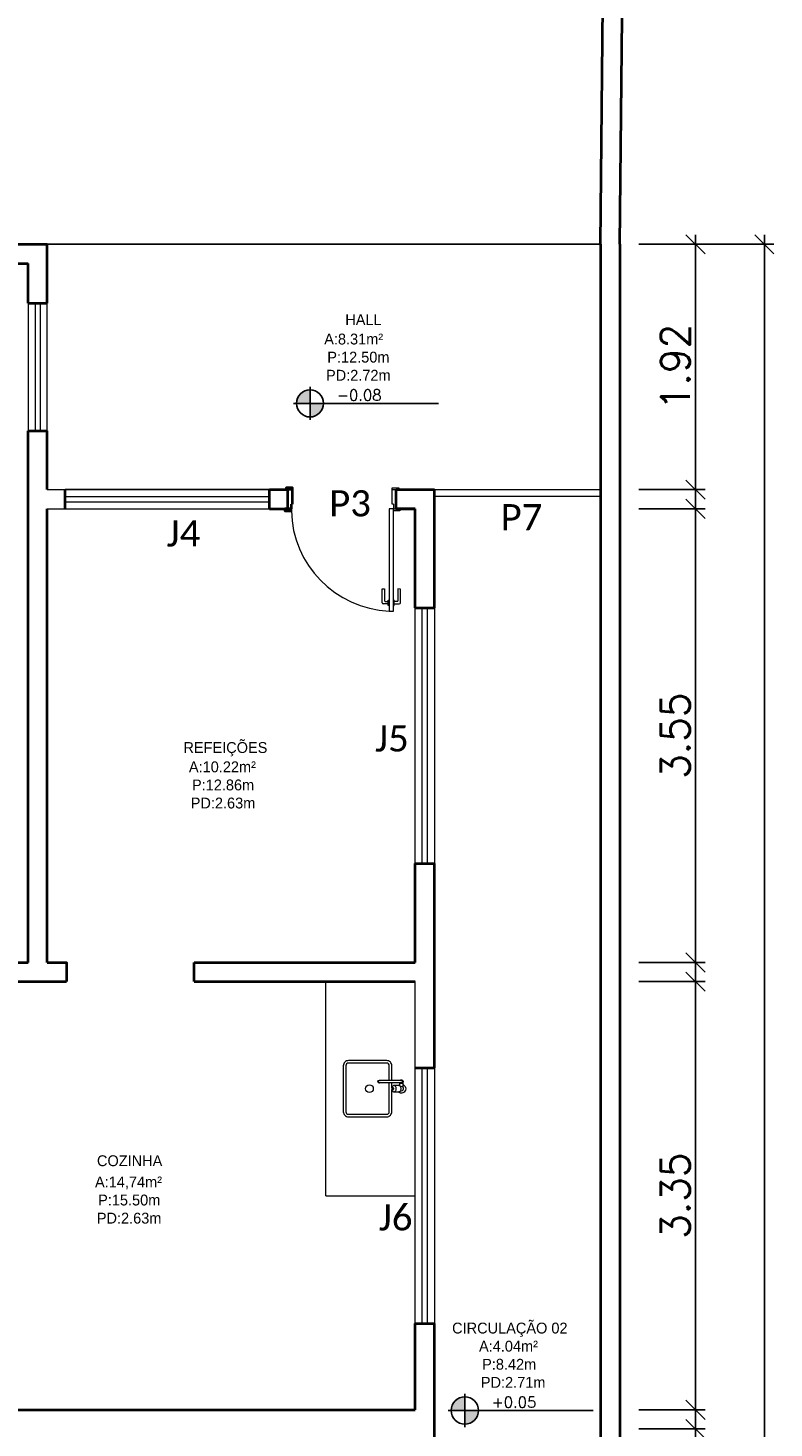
# Model space of a CAD drawing. Header units: millimetres. Extents: x 26 to 1362, y 24 to 358.
# Tile 89 of 256: x 529.75 to 535.59, y 223.64 to 234.6. Entities that reach past the tile are written whole.
import ezdxf

# ---------------------------------------------------------------- set-up
doc = ezdxf.new("R2010")
doc.units = ezdxf.units.MM
doc.linetypes.add('CONTINU', pattern=[0])
doc.linetypes.add('HIDDEN2', pattern=[4.7625, 3.175, -1.5875])
doc.layers.add('ARQ-PISO', color=8, linetype='Continuous')
doc.layers.add('PDF4_Text', color=7, linetype='Continuous')
for name, color, linetype, lineweight in [('MB_ALVENARIA', 7, 'Continuous', 40), ('MB_COTA', 7, 'Continuous', 13), ('MB_ESQUADRIA', 7, 'Continuous', 5), ('MB_MOBILIÁRIO', 8, 'Continuous', 13), ('MB_TEXTO_0', 7, 'Continuous', 13)]:
    doc.layers.add(name, color=color, linetype=linetype, lineweight=lineweight)
doc.styles.add('AVANT', font='txt')
doc.styles.add('PDF Calibri', font='calibri.ttf')
doc.styles.add('ROMANS', font='romans.shx')
doc.dimstyles.new('LOHAINA 1-150', dxfattribs={"dimscale": 1.5, "dimtxt": 0.15, "dimasz": 0.1, "dimexe": 0.05, "dimexo": 0.1, "dimgap": 0.03, "dimtad": 1, "dimzin": 5, "dimdsep": 46, "dimtxsty": 'ROMANS', "dimblk": 'OBLIQUE', "dimcen": 0, "dimdle": 0.05, "dimclrd": 256, "dimclre": 256, "dimadec": 0, "dimazin": 0, "dimtfac": 1, "dimtofl": 0, "dimtmove": 2, "dimatfit": 3, "dimfxl": 0.04, "dimtolj": 1, "dimtzin": 1, "dimarcsym": 0})

# ---------------------------------------------------------------- blocks, each defined once
blk = doc.blocks.new('_Oblique')
at = {"color": 0, "linetype": 'ByBlock', "lineweight": -2}
blk.add_line((-0.5, -0.5), (0.5, 0.5), dxfattribs=at)
blk = doc.blocks.new('*D110')
at = {"layer": 'DEFPOINTS', "color": 0, "transparency": 16777216}
for p in [(534.382, 232.905), (535.514, 232.905), (534.382, 211.015)]:
    blk.add_point(p, dxfattribs=at)
at = {"layer": 'MB_COTA', "lineweight": -2, "transparency": 16777216}
for p, q in [((534.532, 232.905), (535.589, 232.905)), ((535.514, 210.94), (535.514, 232.98)), ((534.532, 211.015), (535.589, 211.015))]:
    blk.add_line(p, q, dxfattribs=at)
at = {"layer": 'MB_COTA', "lineweight": -2, "transparency": 16777216, "xscale": 0.15, "yscale": 0.15, "zscale": 0.15}
for p, rotation in [((535.514, 232.905), 90), ((535.514, 211.015), 270)]:
    blk.add_blockref('_Oblique', p, dxfattribs=dict(at, rotation=rotation))
at = {"layer": 'MB_COTA', "color": 0, "transparency": 16777216, "insert": (535.357, 221.96), "char_height": 0.225, "attachment_point": 5, "rotation": 90, "style": 'ROMANS'}
blk.add_mtext('\\A1;21.89', dxfattribs=at)
blk = doc.blocks.new('*D111')
at = {"layer": 'DEFPOINTS', "color": 0, "transparency": 16777216}
for p in [(534.382, 223.635), (534.975, 223.635), (534.382, 222.435)]:
    blk.add_point(p, dxfattribs=at)
at = {"layer": 'MB_COTA', "lineweight": -2, "transparency": 16777216}
for p, q in [((534.975, 222.36), (534.975, 223.71)), ((534.532, 223.635), (535.05, 223.635)), ((534.532, 222.435), (535.05, 222.435))]:
    blk.add_line(p, q, dxfattribs=at)
at = {"layer": 'MB_COTA', "lineweight": -2, "transparency": 16777216, "xscale": 0.15, "yscale": 0.15, "zscale": 0.15}
for p, rotation in [((534.975, 223.635), 90), ((534.975, 222.435), 270)]:
    blk.add_blockref('_Oblique', p, dxfattribs=dict(at, rotation=rotation))
at = {"layer": 'MB_COTA', "color": 0, "transparency": 16777216, "insert": (534.817, 223.035), "char_height": 0.225, "attachment_point": 5, "rotation": 90, "style": 'ROMANS'}
blk.add_mtext('\\A1;1.20', dxfattribs=at)
blk = doc.blocks.new('*D112')
at = {"layer": 'DEFPOINTS', "color": 0, "transparency": 16777216}
for p in [(534.382, 227.135), (534.975, 227.135), (534.382, 223.785)]:
    blk.add_point(p, dxfattribs=at)
at = {"layer": 'MB_COTA', "lineweight": -2, "transparency": 16777216}
for p, q in [((534.975, 223.71), (534.975, 227.21)), ((534.532, 227.135), (535.05, 227.135)), ((534.532, 223.785), (535.05, 223.785))]:
    blk.add_line(p, q, dxfattribs=at)
at = {"layer": 'MB_COTA', "lineweight": -2, "transparency": 16777216, "xscale": 0.15, "yscale": 0.15, "zscale": 0.15}
for p, rotation in [((534.975, 227.135), 90), ((534.975, 223.785), 270)]:
    blk.add_blockref('_Oblique', p, dxfattribs=dict(at, rotation=rotation))
at = {"layer": 'MB_COTA', "color": 0, "transparency": 16777216, "insert": (534.817, 225.46), "char_height": 0.225, "attachment_point": 5, "rotation": 90, "style": 'ROMANS'}
blk.add_mtext('\\A1;3.35', dxfattribs=at)
blk = doc.blocks.new('*D113')
at = {"layer": 'DEFPOINTS', "color": 0, "transparency": 16777216}
for p in [(534.382, 230.835), (534.975, 230.835), (534.382, 227.285)]:
    blk.add_point(p, dxfattribs=at)
at = {"layer": 'MB_COTA', "lineweight": -2, "transparency": 16777216}
for p, q in [((534.532, 230.835), (535.05, 230.835)), ((534.975, 227.21), (534.975, 230.91)), ((534.532, 227.285), (535.05, 227.285))]:
    blk.add_line(p, q, dxfattribs=at)
at = {"layer": 'MB_COTA', "lineweight": -2, "transparency": 16777216, "xscale": 0.15, "yscale": 0.15, "zscale": 0.15}
for p, rotation in [((534.975, 230.835), 90), ((534.975, 227.285), 270)]:
    blk.add_blockref('_Oblique', p, dxfattribs=dict(at, rotation=rotation))
at = {"layer": 'MB_COTA', "color": 0, "transparency": 16777216, "insert": (534.817, 229.06), "char_height": 0.225, "attachment_point": 5, "rotation": 90, "style": 'ROMANS'}
blk.add_mtext('\\A1;3.55', dxfattribs=at)
blk = doc.blocks.new('*D117')
at = {"layer": 'DEFPOINTS', "color": 0, "transparency": 16777216}
for p in [(534.382, 232.905), (534.975, 232.905), (534.382, 230.985)]:
    blk.add_point(p, dxfattribs=at)
at = {"layer": 'MB_COTA', "lineweight": -2, "transparency": 16777216}
for p, q in [((534.532, 232.905), (535.05, 232.905)), ((534.975, 230.91), (534.975, 232.98)), ((534.532, 230.985), (535.05, 230.985))]:
    blk.add_line(p, q, dxfattribs=at)
at = {"layer": 'MB_COTA', "lineweight": -2, "transparency": 16777216, "xscale": 0.15, "yscale": 0.15, "zscale": 0.15}
for p, rotation in [((534.975, 232.905), 90), ((534.975, 230.985), 270)]:
    blk.add_blockref('_Oblique', p, dxfattribs=dict(at, rotation=rotation))
at = {"layer": 'MB_COTA', "color": 0, "transparency": 16777216, "insert": (534.817, 231.945), "char_height": 0.225, "attachment_point": 5, "rotation": 90, "style": 'ROMANS'}
blk.add_mtext('\\A1;1.92', dxfattribs=at)

msp = doc.modelspace()

# ---------------------------------------------------------------- hatches: boundary and pattern name
at = {"transparency": 33554687}
h = msp.add_hatch(color=9, dxfattribs=at)
h.paths.add_polyline_path([(531.9585, 231.66), (531.9585, 231.5537, 0.4142136), (532.0648, 231.66)])
h.paths.add_polyline_path([(531.9585, 231.66), (531.9585, 231.7663, 0.4142136), (531.8521, 231.66)])
h = msp.add_hatch(color=9, dxfattribs=at)
h.paths.add_polyline_path([(533.17, 223.7794), (533.17, 223.6731, 0.4142136), (533.2763, 223.7794)])
h.paths.add_polyline_path([(533.17, 223.7794), (533.17, 223.8858, 0.4142136), (533.0636, 223.7794)])

# ---------------------------------------------------------------- linework, layer by layer
for p, q in [((531.9585, 231.5304), (531.9585, 231.7896)), ((532.9631, 231.66), (531.8289, 231.66)), ((533.17, 223.6499), (533.17, 223.909)), ((534.1747, 223.7794), (533.0404, 223.7794))]:
    msp.add_line(p, q, dxfattribs=at)
for centre in [(531.9585, 231.66), (533.17, 223.7794)]:
    msp.add_circle(centre, 0.1063, dxfattribs=at)
at = {"layer": 'ARQ-PISO'}
msp.add_lwpolyline([(529.9023, 232.905), (534.2324, 232.9065)], dxfattribs=at)
at = {"layer": 'MB_ALVENARIA'}
for p, q in [((534.2323, 232.905), (534.2323, 208.695)), ((531.8222, 230.985), (531.7872, 230.985)), ((531.8223, 230.87), (531.8222, 230.985)), ((532.9323, 230.06), (532.9323, 230.985)), ((531.8123, 230.835), (531.7873, 230.835)), ((531.8123, 230.87), (531.8223, 230.87)), ((531.8123, 230.87), (531.8123, 230.835)), ((532.7823, 230.06), (532.7823, 230.835)), ((532.7823, 227.285), (532.7823, 228.06)), ((532.9323, 226.46), (532.9323, 228.06)), ((532.7823, 223.785), (532.7823, 224.46)), ((532.9323, 223.435), (532.9323, 224.46))]:
    msp.add_line(p, q, dxfattribs=at)
at = {"layer": 'MB_ALVENARIA', "linetype": 'CONTINU'}
msp.add_line((534.3823, 232.905), (534.3823, 208.545), dxfattribs=at)
at = {"layer": 'MB_ALVENARIA'}
for points in [[(534.2324, 232.9065), (534.3623, 246.255)], [(534.3823, 232.905), (534.5123, 245.605)], [(529.5373, 232.905), (529.9023, 232.905)], [(529.9023, 232.445), (529.9023, 232.905)], [(529.5373, 232.755), (529.7523, 232.755)], [(529.7523, 232.445), (529.7523, 232.755)], [(529.7523, 232.445), (529.9023, 232.445)], [(529.7523, 227.285), (529.7523, 231.445)], [(529.7523, 231.445), (529.9023, 231.445)], [(529.9023, 230.985), (529.9023, 231.445)], [(530.0423, 230.835), (530.0423, 230.985)], [(531.6423, 230.985), (531.7823, 230.985)], [(531.6423, 230.835), (531.6423, 230.985)], [(531.8222, 230.985), (531.8222, 231), (531.7722, 231), (531.7722, 230.985), (531.7872, 230.985)], [(531.7823, 230.985), (531.7823, 230.835)], [(532.6323, 230.985), (532.9323, 230.985)], [(532.7823, 230.835), (532.6323, 230.835), (532.6323, 230.985)], [(529.9023, 227.285), (529.9023, 230.835)], [(531.6423, 230.835), (531.7823, 230.835)], [(531.7873, 230.835), (531.7623, 230.835), (531.7623, 230.82), (531.8123, 230.82), (531.8123, 230.835), (531.8123, 230.835)], [(532.6323, 230.835), (532.7823, 230.835)], [(532.7823, 230.06), (532.9323, 230.06)], [(532.7823, 228.06), (532.9323, 228.06)], [(528.3823, 227.285), (529.7523, 227.285)], [(529.9023, 227.285), (530.0523, 227.285)], [(529.9023, 227.285), (530.0523, 227.285), (530.0523, 227.135)], [(531.0523, 227.285), (532.7823, 227.285)], [(531.0523, 227.135), (531.0523, 227.285)], [(528.3823, 227.135), (530.0523, 227.135)], [(531.0523, 227.135), (532.7823, 227.135)], [(532.7823, 226.46), (532.9323, 226.46)], [(532.7823, 224.46), (532.9323, 224.46)], [(528.3823, 223.785), (532.7823, 223.785)]]:
    msp.add_lwpolyline(points, dxfattribs=at)
at = {"layer": 'MB_ESQUADRIA'}
for p, q in [((532.6023, 230.87), (532.6023, 230.985)), ((532.6023, 230.985), (532.6373, 230.985)), ((532.6023, 230.87), (532.6023, 230.985)), ((532.6023, 230.985), (532.6373, 230.985)), ((532.6123, 230.87), (532.6023, 230.87)), ((532.6123, 230.87), (532.6023, 230.87)), ((532.6123, 230.87), (532.6123, 230.835)), ((532.6123, 230.87), (532.6123, 230.835)), ((532.6123, 230.835), (532.6373, 230.835)), ((532.6123, 230.835), (532.6373, 230.835)), ((532.5219, 230.1005), (532.522, 230.2075)), ((532.522, 230.2075), (532.542, 230.2075)), ((532.542, 230.2075), (532.5419, 230.1155)), ((532.6669, 230.2074), (532.6469, 230.2075)), ((532.6469, 230.2075), (532.6469, 230.1155)), ((532.6669, 230.1004), (532.6669, 230.2074)), ((532.5706, 230.0905), (532.5319, 230.0905)), ((532.5469, 230.1105), (532.5706, 230.1105)), ((532.5705, 230.0779), (532.5706, 230.1206)), ((532.5769, 230.0779), (532.5705, 230.0779)), ((532.5706, 230.1206), (532.5769, 230.1206)), ((532.6183, 230.1205), (532.6119, 230.1205)), ((532.6119, 230.0779), (532.6182, 230.0779)), ((532.6182, 230.0779), (532.6183, 230.1205)), ((532.6419, 230.1105), (532.6183, 230.1105)), ((532.6183, 230.0905), (532.6569, 230.0904))]:
    msp.add_line(p, q, dxfattribs=at)
at = {"layer": 'MB_ESQUADRIA', "linetype": 'HIDDEN2'}
for points in [[(529.7523, 232.445), (529.7523, 231.445)], [(529.8073, 232.445), (529.8073, 231.445)], [(529.8473, 232.445), (529.8473, 231.445)], [(529.9023, 231.445), (529.9023, 232.445)], [(529.9023, 230.985), (531.6423, 230.985)], [(531.6423, 230.985), (530.0423, 230.985)], [(530.0423, 230.93), (531.6423, 230.93)], [(532.9323, 230.985), (534.2323, 230.985)], [(532.9323, 230.935), (534.2323, 230.935)], [(529.9023, 230.835), (531.6423, 230.835)], [(530.0423, 230.89), (531.6423, 230.89)], [(530.0423, 230.835), (531.6423, 230.835)], [(532.7823, 228.06), (532.7823, 230.06)], [(532.8373, 228.06), (532.8373, 230.06)], [(532.8773, 228.06), (532.8773, 230.06)], [(532.9323, 230.06), (532.9323, 228.06)], [(532.7823, 224.46), (532.7823, 226.46)], [(532.8373, 224.46), (532.8373, 226.46)], [(532.8773, 224.46), (532.8773, 226.46)], [(532.9323, 226.46), (532.9323, 224.46)]]:
    msp.add_lwpolyline(points, dxfattribs=at)
at = {"layer": 'MB_ESQUADRIA'}
for points in [[(532.6023, 230.985), (532.6023, 231), (532.6523, 231), (532.6523, 230.985), (532.6373, 230.985)], [(532.6023, 230.985), (532.6023, 231), (532.6523, 231), (532.6523, 230.985), (532.6373, 230.985)], [(532.6373, 230.835), (532.6623, 230.835), (532.6623, 230.82), (532.6123, 230.82), (532.6123, 230.835), (532.6123, 230.835)], [(532.6373, 230.835), (532.6623, 230.835), (532.6623, 230.82), (532.6123, 230.82), (532.6123, 230.835), (532.6123, 230.835)]]:
    msp.add_lwpolyline(points, dxfattribs=at)
msp.add_lwpolyline([(532.5773, 230.835), (532.5773, 230.035), (532.6123, 230.035), (532.6123, 230.835)], close=True, dxfattribs=at)
at = {"layer": 'MB_ESQUADRIA', "linetype": 'HIDDEN2'}
msp.add_arc((532.614, 230.836), 0.8018, 181.14056, 267.34932, dxfattribs=at)
at = {"layer": 'MB_ESQUADRIA'}
for centre, radius, start, end in [((532.5319, 230.1005), 0.01, 179.97107, 269.97107), ((532.5469, 230.1155), 0.005, 179.97107, 269.97107), ((532.6419, 230.1155), 0.005, 269.97107, 359.97107), ((532.6569, 230.1004), 0.01, 269.97107, 359.97107)]:
    msp.add_arc(centre, radius, start, end, dxfattribs=at)
at = {"layer": 'MB_MOBILIÁRIO'}
for p, q in [((532.0823, 225.46), (532.0823, 227.135)), ((532.7823, 226.46), (532.7823, 227.135)), ((532.0823, 225.46), (532.7823, 225.46))]:
    msp.add_line(p, q, dxfattribs=at)
for points in [[(532.5988, 226.3625), (532.5988, 226.4775, 0.4142136), (532.5588, 226.5175), (532.2588, 226.5175, 0.4142136), (532.2188, 226.4775), (532.2188, 226.1175, 0.4142136), (532.2588, 226.0775), (532.5588, 226.0775, 0.4142136), (532.5988, 226.1175), (532.5988, 226.2901)], [(532.5788, 226.3625), (532.5788, 226.4775, 0.4142136), (532.5588, 226.4975), (532.2588, 226.4975, 0.4142136), (532.2388, 226.4775), (532.2388, 226.1175, 0.4142136), (532.2588, 226.0975), (532.5588, 226.0975, 0.4142136), (532.5788, 226.1175), (532.5788, 226.3425)], [(532.5104, 226.3425, -2), (532.5104, 226.3625)], [(532.5029, 226.3425, -1), (532.5029, 226.3625)], [(532.6484, 226.3225, -0.0832622), (532.6579, 226.3291)], [(532.6879, 226.3291, -1.1816489), (532.6484, 226.2725)], [(532.6617, 226.3625, -2.618034), (532.6617, 226.3425)], [(532.6659, 226.28), (532.6729, 226.28, 0.5464635), (532.6888, 226.3048, -0.1078401), (532.6879, 226.309), (532.6879, 226.3525)], [(532.6729, 226.3625, -1), (532.6729, 226.3425)], [(532.6156, 226.2725), (532.6532, 226.2725, 0.1332562), (532.6597, 226.2743, 0.1067563), (532.6657, 226.2798, 0.0828275), (532.6695, 226.2876, 0.0713517), (532.6709, 226.2975, 0.0713517), (532.6695, 226.3074, 0.0828275), (532.6657, 226.3152, 0.1067563), (532.6597, 226.3208, 0.1332562), (532.6532, 226.3225), (532.6156, 226.3225)], [(532.6879, 226.3065, 0.2632653), (532.6729, 226.315), (532.6659, 226.315)]]:
    msp.add_lwpolyline(points, format="xyb", dxfattribs=at)
for points in [[(532.6729, 226.3625), (532.5029, 226.3625)], [(532.6729, 226.3425), (532.5029, 226.3425)], [(532.5988, 226.305), (532.5988, 226.3425)], [(532.6579, 226.3425), (532.6579, 226.3216)]]:
    msp.add_lwpolyline(points, dxfattribs=at)
for points in [[(532.6156, 226.3225, 0.1332562), (532.6092, 226.3208, 0.1067563), (532.6031, 226.3152, 0.0828275), (532.5994, 226.3074, 0.0713517), (532.598, 226.2975, 0.0713517), (532.5994, 226.2876, 0.0828275), (532.6031, 226.2798, 0.1067563), (532.6092, 226.2743, 0.1332562), (532.6156, 226.2725, 0.1332562), (532.6221, 226.2743, 0.1067563), (532.6281, 226.2798, 0.0828275), (532.6319, 226.2876, 0.0713517), (532.6333, 226.2975, 0.0713517), (532.6319, 226.3074, 0.0828275), (532.6281, 226.3152, 0.1067563), (532.6221, 226.3208, 0.1332562)], [(532.6081, 226.29, 0.1332562), (532.6101, 226.2905, 0.1067563), (532.6119, 226.2922, 0.0828275), (532.613, 226.2945, 0.0713517), (532.6135, 226.2975, 0.0713517), (532.613, 226.3005, 0.0828275), (532.6119, 226.3028, 0.1067563), (532.6101, 226.3045, 0.1332562), (532.6081, 226.305, 0.1332562), (532.6062, 226.3045, 0.1067563), (532.6044, 226.3028, 0.0828275), (532.6033, 226.3005, 0.0713517), (532.6028, 226.2975, 0.0713517), (532.6033, 226.2945, 0.0828275), (532.6044, 226.2922, 0.1067563), (532.6062, 226.2905, 0.1332562)]]:
    msp.add_lwpolyline(points, format="xyb", close=True, dxfattribs=at)
msp.add_circle((532.4238, 226.2975), 0.03, dxfattribs=at)

# ---------------------------------------------------------------- texts
at = {"layer": 'MB_TEXTO_0'}
for s, style, p in [('HALL', 'AVANT', (532.2346, 232.2723)), ('A:8.31m²', 'AVANT', (532.0696, 232.1208)), ('P:12.50m', 'AVANT', (532.0938, 231.9792)), ('PD:2.72m', 'AVANT', (532.0837, 231.8375)), ('-0.08', 'ROMANS', (532.1686, 231.6823)), ('REFEIÇÕES', 'AVANT', (530.968, 228.9245)), ('A:10.22m²', 'AVANT', (531.0108, 228.7734)), ('P:12.86m', 'AVANT', (531.035, 228.6317)), ('PD:2.63m', 'AVANT', (531.0249, 228.4901)), ('COZINHA', 'AVANT', (530.2913, 225.6913)), ('A:14,74m²', 'AVANT', (530.276, 225.5253)), ('P:15.50m', 'AVANT', (530.3003, 225.3837)), ('PD:2.63m', 'AVANT', (530.2901, 225.242)), ('CIRCULAÇÃO 02', 'AVANT', (533.0704, 224.3818)), ('A:4.04m²', 'AVANT', (533.2811, 224.2403)), ('P:8.42m', 'AVANT', (533.3053, 224.0986)), ('PD:2.71m', 'AVANT', (533.2952, 223.957)), ('+0.05', 'ROMANS', (533.3801, 223.8017))]:
    msp.add_text(s, height=0.085, rotation=360, dxfattribs=dict(at, style=style)).set_placement(p)
at = {"layer": 'PDF4_Text', "char_height": 0.20477, "attachment_point": 4, "style": 'PDF Calibri'}
for s, insert in [('P3', (532.1083, 230.8768)), ('P7', (533.4499, 230.7691)), ('J4', (530.8368, 230.6414)), ('J5', (532.4677, 229.037)), ('J6', (532.4969, 225.29))]:
    msp.add_mtext(s, dxfattribs=dict(at, insert=insert))

# ---------------------------------------------------------------- dimensions: what is measured, and where the dimension line sits
at = {"layer": 'MB_COTA'}
for base, p1, p2, picture, middle in [((535.5144, 232.905), (534.3823, 211.015), (534.3823, 232.905), '*D110', (535.3569, 221.96)), ((534.9747, 232.905), (534.3823, 230.985), (534.3823, 232.905), '*D117', (534.8172, 231.945)), ((534.9747, 230.835), (534.3823, 227.285), (534.3823, 230.835), '*D113', (534.8172, 229.06)), ((534.9747, 227.135), (534.3823, 223.785), (534.3823, 227.135), '*D112', (534.8172, 225.46)), ((534.9747, 223.635), (534.3823, 222.435), (534.3823, 223.635), '*D111', (534.8172, 223.035))]:
    dim = msp.add_linear_dim(base=base, p1=p1, p2=p2, angle=90, dimstyle='LOHAINA 1-150', dxfattribs=at)
    dim.commit()
    dim.dimension.update_dxf_attribs({"geometry": picture, "text_midpoint": middle})

doc.saveas('drawing.dxf')
